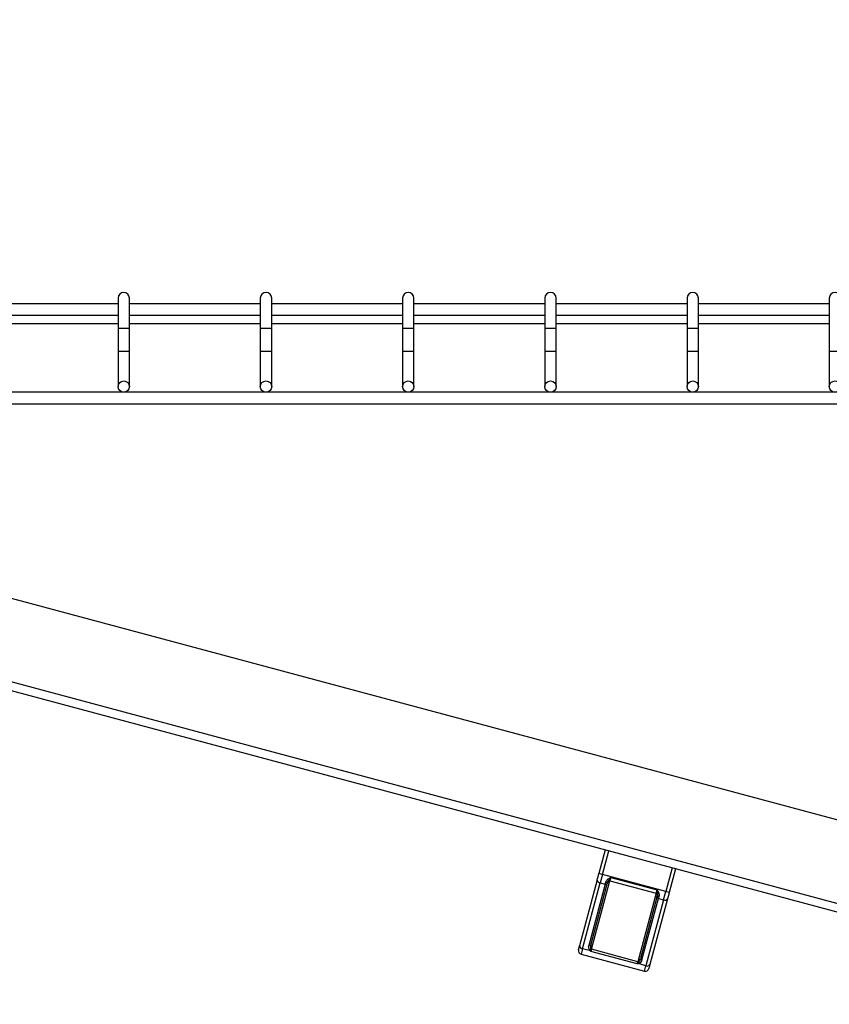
# Model space of a CAD drawing. Header units: inches. Extents: x 0.2 to 10.8, y 0.2 to 8.2.
# Tile 21 of 58: x 3.768 to 4.242, y 6.322 to 6.898. Entities that reach past the tile are written whole.
import ezdxf

# ---------------------------------------------------------------- set-up
doc = ezdxf.new("R2010")
doc.units = ezdxf.units.IN
doc.header["$MEASUREMENT"] = 0
doc.layers.add('DIMENSIONS', color=140, linetype='Continuous', lineweight=25)
doc.styles.add('SLDTEXTSTYLE0', font='TXT', dxfattribs={"width": 0.7})
doc.dimstyles.new('SLDDIMSTYLE1', dxfattribs={"dimtxt": 0.084961, "dimasz": 0.13, "dimexe": 0, "dimexo": 0.0625, "dimgap": 0.02124, "dimtad": 0, "dimtih": 1, "dimtoh": 1, "dimlfac": 24, "dimrnd": 1e-09, "dimzin": 12, "dimdsep": 46, "dimtxsty": 'SLDTEXTSTYLE0', "dimsah": 1, "dimcen": 0.09, "dimadec": 0, "dimazin": 3, "dimtfac": 1, "dimtofl": 0, "dimtmove": 0, "dimatfit": 3, "dimfxl": 0, "dimfrac": 2, "dimtolj": 1, "dimtzin": 12, "dimarcsym": 0})

# ---------------------------------------------------------------- blocks, each defined once
blk = doc.blocks.new('_D_7')
at = {"layer": 'DIMENSIONS'}
for p, q in [((2.97458, 6.8287), (2.97458, 7.28174)), ((4.61, 6.8287), (4.61, 7.28174)), ((2.97458, 7.15674), (3.51107, 7.15674)), ((3.6262, 7.15674), (3.59767, 7.15674)), ((3.59767, 7.15674), (3.59767, 7.02171)), ((3.94935, 7.15674), (3.97788, 7.15674)), ((3.97788, 7.15674), (3.97788, 7.02171)), ((4.61, 7.15674), (4.06447, 7.15674)), ((3.59767, 7.02171), (3.6262, 7.02171)), ((3.97788, 7.02171), (3.94935, 7.02171))]:
    blk.add_line(p, q, dxfattribs=at)
for points in [[(2.97458, 7.15674), (3.10458, 7.13674), (3.10458, 7.17674)], [(4.61, 7.15674), (4.48, 7.17674), (4.48, 7.13674)]]:
    blk.add_solid(points, dxfattribs=at)
at = {"layer": 'DIMENSIONS', "char_height": 0.083333, "attachment_point": 1, "style": 'SLDTEXTSTYLE0'}
for s, insert in [('39.25', (3.6262, 7.28319)), ('997.0', (3.6262, 7.12914))]:
    blk.add_mtext(s, dxfattribs=dict(at, insert=insert))

msp = doc.modelspace()

# ---------------------------------------------------------------- linework, layer by layer
for p, q in [((3.82541, 6.73504), (3.82541, 6.71754)), ((3.83208, 6.71754), (3.83208, 6.73504)), ((3.90875, 6.73504), (3.90875, 6.71754)), ((3.91541, 6.71754), (3.91541, 6.73504)), ((3.99208, 6.73504), (3.99208, 6.71754)), ((3.99875, 6.71754), (3.99875, 6.73504)), ((4.07541, 6.73504), (4.07541, 6.71754)), ((4.08208, 6.71754), (4.08208, 6.73504)), ((4.15875, 6.73504), (4.15875, 6.71754)), ((4.16541, 6.71754), (4.16541, 6.73504)), ((4.24208, 6.73504), (4.24208, 6.71754)), ((3.82541, 6.7317), (3.74875, 6.7317)), ((3.90875, 6.7317), (3.83208, 6.7317)), ((3.99208, 6.7317), (3.91541, 6.7317)), ((4.07541, 6.7317), (3.99875, 6.7317)), ((4.15875, 6.7317), (4.08208, 6.7317)), ((4.24208, 6.7317), (4.16541, 6.7317)), ((3.74875, 6.72504), (3.82541, 6.72504)), ((3.83208, 6.72504), (3.90875, 6.72504)), ((3.91541, 6.72504), (3.99208, 6.72504)), ((3.99875, 6.72504), (4.07541, 6.72504)), ((4.08208, 6.72504), (4.15875, 6.72504)), ((4.16541, 6.72504), (4.24208, 6.72504)), ((3.74875, 6.72012), (3.82541, 6.72012)), ((3.82541, 6.71754), (3.82541, 6.70399)), ((3.82541, 6.71754), (3.82875, 6.71754)), ((3.82875, 6.71754), (3.83208, 6.71754)), ((3.83208, 6.72012), (3.90875, 6.72012)), ((3.83208, 6.70399), (3.83208, 6.71754)), ((3.90875, 6.71754), (3.90875, 6.70399)), ((3.90875, 6.71754), (3.91208, 6.71754)), ((3.91208, 6.71754), (3.91541, 6.71754)), ((3.91541, 6.72012), (3.99208, 6.72012)), ((3.91541, 6.70399), (3.91541, 6.71754)), ((3.99208, 6.71754), (3.99208, 6.70399)), ((3.99208, 6.71754), (3.99541, 6.71754)), ((3.99541, 6.71754), (3.99875, 6.71754)), ((3.99875, 6.72012), (4.07541, 6.72012)), ((3.99875, 6.70399), (3.99875, 6.71754)), ((4.07541, 6.71754), (4.07541, 6.70399)), ((4.07541, 6.71754), (4.07875, 6.71754)), ((4.07875, 6.71754), (4.08208, 6.71754)), ((4.08208, 6.72012), (4.15875, 6.72012)), ((4.08208, 6.70399), (4.08208, 6.71754)), ((4.15875, 6.71754), (4.15875, 6.70399)), ((4.15875, 6.71754), (4.16208, 6.71754)), ((4.16208, 6.71754), (4.16541, 6.71754)), ((4.16541, 6.72012), (4.24208, 6.72012)), ((4.16541, 6.70399), (4.16541, 6.71754)), ((4.24208, 6.71754), (4.24208, 6.70399)), ((3.82541, 6.70399), (3.82541, 6.68324)), ((3.82541, 6.70399), (3.83208, 6.70399)), ((3.83208, 6.68324), (3.83208, 6.70399)), ((3.90875, 6.70399), (3.90875, 6.68324)), ((3.90875, 6.70399), (3.91541, 6.70399)), ((3.91541, 6.68324), (3.91541, 6.70399)), ((3.99208, 6.70399), (3.99208, 6.68324)), ((3.99208, 6.70399), (3.99875, 6.70399)), ((3.99875, 6.68324), (3.99875, 6.70399)), ((4.07541, 6.70399), (4.07541, 6.68324)), ((4.07541, 6.70399), (4.08208, 6.70399)), ((4.08208, 6.68324), (4.08208, 6.70399)), ((4.15875, 6.70399), (4.15875, 6.68324)), ((4.15875, 6.70399), (4.16541, 6.70399)), ((4.16541, 6.68324), (4.16541, 6.70399)), ((4.24208, 6.70399), (4.24208, 6.68324)), ((4.24208, 6.70399), (4.24875, 6.70399)), ((4.49875, 6.67991), (3.08583, 6.67991)), ((3.08583, 6.67324), (4.49875, 6.67324)), ((4.46186, 6.37193), (3.33736, 6.67324)), ((3.17054, 6.66402), (4.44838, 6.32163)), ((4.44962, 6.32626), (3.17179, 6.66866)), ((4.11084, 6.41207), (4.10711, 6.39817)), ((4.10913, 6.39763), (4.11285, 6.41153)), ((4.15002, 6.40157), (4.1463, 6.38767)), ((4.15204, 6.40103), (4.14831, 6.38713)), ((4.10612, 6.39446), (4.0958, 6.35593)), ((4.10278, 6.35383), (4.11354, 6.39397)), ((4.10913, 6.39763), (4.10711, 6.39817)), ((4.10913, 6.39763), (4.1078, 6.39269)), ((4.1463, 6.38767), (4.10913, 6.39763)), ((4.11082, 6.39188), (4.11113, 6.39304)), ((4.11405, 6.39588), (4.11354, 6.39397)), ((4.11354, 6.39397), (4.14065, 6.38671)), ((4.11405, 6.39588), (4.14116, 6.38862)), ((4.09748, 6.35416), (4.1078, 6.39269)), ((4.11082, 6.39188), (4.1012, 6.35599)), ((4.10238, 6.35634), (4.11199, 6.39223)), ((4.1078, 6.39269), (4.11082, 6.39188)), ((4.14065, 6.38671), (4.14116, 6.38862)), ((4.14498, 6.38273), (4.1463, 6.38767)), ((4.14831, 6.38713), (4.1463, 6.38767)), ((4.14065, 6.38671), (4.12989, 6.34657)), ((4.14112, 6.38442), (4.1315, 6.34853)), ((4.13234, 6.34765), (4.14196, 6.38354)), ((4.14498, 6.38273), (4.13465, 6.3442)), ((4.14732, 6.38342), (4.13699, 6.34489)), ((4.14227, 6.38469), (4.14196, 6.38354)), ((4.14196, 6.38354), (4.14498, 6.38273)), ((4.09748, 6.35416), (4.09665, 6.35105)), ((4.1021, 6.35292), (4.09748, 6.35416)), ((4.10278, 6.35383), (4.10228, 6.35397)), ((4.10278, 6.35383), (4.10243, 6.35253)), ((4.12954, 6.34526), (4.10243, 6.35253)), ((4.12989, 6.34657), (4.10278, 6.35383)), ((4.09665, 6.35105), (4.13382, 6.34109)), ((4.12954, 6.34526), (4.12989, 6.34657)), ((4.1304, 6.34643), (4.12989, 6.34657)), ((4.13465, 6.3442), (4.13003, 6.34544)), ((4.13382, 6.34109), (4.13465, 6.3442))]:
    msp.add_line(p, q)
for centre in [(3.82875, 6.68324), (3.91208, 6.68324), (3.99541, 6.68324), (4.07875, 6.68324), (4.16208, 6.68324), (4.24541, 6.68324)]:
    msp.add_circle(centre, 0.00333)
for centre, radius, start, end in [((3.82875, 6.73504), 0.00333, 0, 180), ((3.91208, 6.73504), 0.00333, 0, 180), ((3.99541, 6.73504), 0.00333, 0, 180), ((4.07875, 6.73504), 0.00333, 0, 180), ((4.16208, 6.73504), 0.00333, 0, 180), ((4.24541, 6.73504), 0.00333, 0, 180), ((4.10796, 6.39452), 0.00184, 181.74273, 265.18284), ((4.11157, 6.39387), 0.000943, 242.57958, 317.76332), ((4.11327, 6.39297), 0.00104, 75, 165), ((4.11121, 6.39271), 0.000918, 244.81716, 328.25727), ((4.14038, 6.3857), 0.00104, 345, 75), ((4.14203, 6.38445), 0.000918, 181.74273, 265.18284), ((4.14231, 6.38564), 0.000943, 192.23668, 267.42042), ((4.14576, 6.38439), 0.00184, 244.81716, 328.25727), ((4.09718, 6.35306), 0.00208, 165, 255), ((4.09763, 6.35599), 0.00184, 181.74273, 265.18284), ((4.1016, 6.35682), 0.000918, 244.81716, 328.25727), ((4.10061, 6.35559), 0.00233, 295.28909, 315.7587), ((4.10099, 6.35486), 0.00224, 299.86939, 308.1605), ((4.13242, 6.34856), 0.000918, 181.74273, 265.18284), ((4.13197, 6.34656), 0.00224, 201.8395, 210.13061), ((4.13266, 6.34701), 0.00233, 194.2413, 214.71091), ((4.13436, 6.3431), 0.00208, 255, 345), ((4.13543, 6.34586), 0.00184, 244.81716, 328.25727)]:
    msp.add_arc(centre, radius, start, end)
for points in [[(4.10612, 6.39446), (4.10641, 6.39552), (4.10676, 6.39683), (4.10711, 6.39817)], [(4.11226, 6.39324), (4.11217, 6.39288), (4.11208, 6.39255), (4.11199, 6.39223)], [(4.14112, 6.38442), (4.1412, 6.38474), (4.14129, 6.38508), (4.14139, 6.38544)], [(4.09517, 6.3536), (4.09517, 6.3536), (4.0954, 6.35446), (4.0958, 6.35593)], [(4.1021, 6.35292), (4.10193, 6.35311), (4.10175, 6.35329), (4.1016, 6.35349)], [(4.10228, 6.35397), (4.10231, 6.3537), (4.10234, 6.35341), (4.10237, 6.3531)], [(4.10237, 6.3531), (4.10239, 6.3529), (4.10241, 6.35271), (4.10243, 6.35253)], [(4.12954, 6.34526), (4.12966, 6.3454), (4.12977, 6.34556), (4.12989, 6.34573)], [(4.12989, 6.34573), (4.13007, 6.34598), (4.13024, 6.34622), (4.1304, 6.34643)], [(4.13075, 6.34568), (4.13051, 6.34559), (4.13027, 6.34551), (4.13003, 6.34544)], [(4.13699, 6.34489), (4.1366, 6.34342), (4.13637, 6.34256), (4.13637, 6.34256)]]:
    msp.add_open_spline(points, degree=3)
for points, knots in [([(4.11113, 6.39304), (4.11115, 6.3931), (4.11119, 6.39322), (4.11126, 6.39341), (4.11134, 6.39359), (4.11143, 6.39377), (4.11159, 6.39403), (4.11184, 6.39437), (4.1122, 6.39475), (4.11262, 6.39509), (4.11308, 6.39538), (4.11356, 6.39564), (4.11389, 6.3958), (4.11405, 6.39588)], [0, 0, 0, 0, 0.050066, 0.099999, 0.149963, 0.200126, 0.250652, 0.374555, 0.500622, 0.620518, 0.749429, 0.874729, 1, 1, 1, 1]), ([(4.11226, 6.39324), (4.1123, 6.39339), (4.11238, 6.39354), (4.11257, 6.39386), (4.1127, 6.39402), (4.11301, 6.3944), (4.11318, 6.39462), (4.11359, 6.39519), (4.11382, 6.39553), (4.11405, 6.39588)], [0, 0, 0, 0, 0.25, 0.25, 0.5, 0.5, 0.75, 0.75, 1, 1, 1, 1]), ([(4.14116, 6.38862), (4.14119, 6.38819), (4.14121, 6.38778), (4.14128, 6.38709), (4.14133, 6.38682), (4.1414, 6.38633), (4.14143, 6.38613), (4.14144, 6.38575), (4.14143, 6.38558), (4.14139, 6.38544)], [0, 0, 0, 0, 0.25, 0.25, 0.5, 0.5, 0.75, 0.75, 1, 1, 1, 1]), ([(4.14116, 6.38862), (4.14126, 6.38847), (4.14147, 6.38817), (4.14176, 6.3877), (4.142, 6.38721), (4.1422, 6.38671), (4.14232, 6.3862), (4.14238, 6.38574), (4.14237, 6.38534), (4.14234, 6.38501), (4.14229, 6.3848), (4.14227, 6.38469)], [0, 0, 0, 0, 0.125383, 0.250596, 0.379497, 0.499418, 0.625476, 0.749405, 0.833376, 0.916652, 1, 1, 1, 1]), ([(4.14831, 6.38713), (4.14829, 6.38703), (4.14823, 6.38684), (4.14816, 6.38656), (4.14808, 6.38628), (4.14801, 6.386), (4.14793, 6.38572), (4.14786, 6.38544), (4.14777, 6.3851), (4.14766, 6.3847), (4.14754, 6.38426), (4.14743, 6.38383), (4.14735, 6.38356), (4.14732, 6.38342)], [0, 0, 0, 0, 0.07181, 0.143228, 0.214414, 0.285528, 0.356731, 0.428184, 0.500046, 0.625425, 0.74997, 0.874541, 1, 1, 1, 1]), ([(4.1016, 6.35349), (4.10136, 6.3538), (4.1012, 6.35419), (4.10106, 6.35507), (4.10108, 6.35554), (4.1012, 6.35599)], [0, 0, 0, 0, 0.5, 0.5, 1, 1, 1, 1]), ([(4.10243, 6.35253), (4.10237, 6.3526), (4.10226, 6.35273), (4.10215, 6.35286), (4.1021, 6.35292)], [0, 0, 0, 0, 0.5825818, 1, 1, 1, 1]), ([(4.10238, 6.35634), (4.10226, 6.35589), (4.10218, 6.35543), (4.10215, 6.3546), (4.10219, 6.35424), (4.10228, 6.35397)], [0, 0, 0, 0, 0.5, 0.5, 1, 1, 1, 1]), ([(4.1304, 6.34643), (4.13061, 6.34662), (4.13083, 6.34691), (4.13121, 6.34765), (4.13138, 6.34808), (4.1315, 6.34853)], [0, 0, 0, 0, 0.5, 0.5, 1, 1, 1, 1]), ([(4.13234, 6.34765), (4.13222, 6.3472), (4.13201, 6.34677), (4.13145, 6.34609), (4.13111, 6.34582), (4.13075, 6.34568)], [0, 0, 0, 0, 0.5, 0.5, 1, 1, 1, 1]), ([(4.13003, 6.34544), (4.12996, 6.34541), (4.1298, 6.34535), (4.12964, 6.3453), (4.12954, 6.34526)], [0, 0, 0, 0, 0.4174182, 1, 1, 1, 1])]:
    msp.add_open_spline(points, degree=3, knots=knots)

# ---------------------------------------------------------------- dimensions: what is measured, and where the dimension line sits
at = {"layer": 'DIMENSIONS'}
dim = msp.add_linear_dim(base=(4.61, 7.15674), p1=(2.97458, 6.7787), p2=(4.61, 6.7787), dimstyle='SLDDIMSTYLE1', dxfattribs=at)
dim.commit()
dim.dimension.update_dxf_attribs({"geometry": '_D_7', "text_midpoint": (3.78777, 7.15674), "dimtype": 160})

doc.saveas('drawing.dxf')
